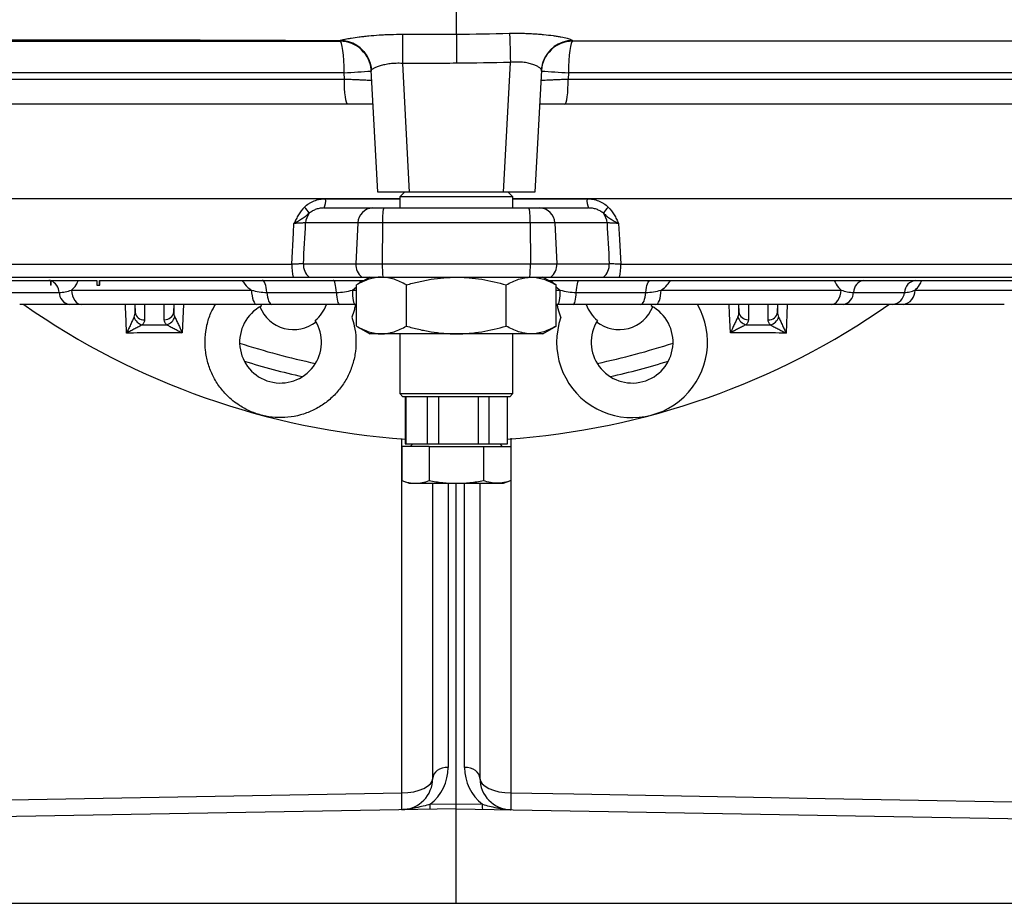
# Model space of a CAD drawing. Header units: millimetres. Extents: x 12 to 919, y 7 to 2067.
# Tile 2 of 10: x 392 to 705, y 7 to 287. Entities that reach past the tile are written whole.
import ezdxf

# ---------------------------------------------------------------- set-up
doc = ezdxf.new("R2010")
doc.units = ezdxf.units.MM

msp = doc.modelspace()

# ---------------------------------------------------------------- linework, layer by layer
at = {"color": 7, "linetype": 'Continuous', "lineweight": 25}
for p, q in [((530.83, 383.08), (530.83, 282.81)), ((513.67, 273.52), (515.82, 232.56)), ((545.85, 232.56), (548.01, 273.85)), ((495.25, 268.56), (495.15, 270.56)), ((505.83, 232.56), (503.8, 271.32)), ((557.87, 271.34), (555.83, 232.56)), ((566.52, 270.56), (566.42, 268.56)), ((496.31, 260.56), (323.7, 260.56)), ((737.97, 260.56), (565.36, 260.56)), ((515.82, 232.56), (505.83, 232.56)), ((514.33, 232.56), (512.83, 231.06)), ((545.85, 232.56), (515.82, 232.56)), ((555.83, 232.56), (545.85, 232.56)), ((548.83, 231.06), (547.33, 232.56)), ((310.68, 230.56), (404.1, 230.56)), ((404.1, 230.56), (512.83, 230.56)), ((512.83, 231.06), (512.83, 227.56)), ((548.83, 231.06), (512.83, 231.06)), ((548.83, 227.56), (548.83, 231.06)), ((548.83, 230.56), (750.99, 230.56)), ((488.77, 227.56), (504.25, 227.56)), ((504.25, 227.56), (507.74, 227.56)), ((507.74, 227.56), (553.93, 227.56)), ((553.93, 227.56), (557.42, 227.56)), ((557.42, 227.56), (572.9, 227.56)), ((499.56, 222.82), (482.91, 222.82)), ((499.56, 222.82), (498.92, 209.82)), ((507.36, 222.82), (499.56, 222.82)), ((507.36, 222.82), (507.3, 209.82)), ((554.31, 222.82), (507.36, 222.82)), ((554.31, 222.82), (554.37, 209.82)), ((562.11, 222.82), (554.31, 222.82)), ((562.11, 222.82), (562.75, 209.82)), ((578.76, 222.82), (562.11, 222.82)), ((482.22, 209.82), (498.92, 209.82)), ((498.92, 209.82), (507.3, 209.82)), ((507.3, 209.82), (554.37, 209.82)), ((554.37, 209.82), (562.75, 209.82)), ((562.75, 209.82), (579.45, 209.82)), ((341.88, 209.65), (478.53, 209.65)), ((583.13, 209.65), (719.79, 209.65)), ((321.91, 204.56), (401.84, 204.56)), ((343.37, 205.56), (478.95, 205.56)), ((401.84, 204.56), (401.84, 203.06)), ((402.01, 204.56), (416.57, 204.56)), ((402.01, 203.06), (402.01, 204.56)), ((402.01, 203.06), (402.01, 204.56)), ((416.57, 204.56), (416.57, 203.06)), ((417.41, 204.56), (501.6, 204.56)), ((417.41, 203.06), (417.41, 204.56)), ((417.46, 203.06), (417.46, 204.56)), ((484.09, 205.56), (500.79, 205.56)), ((503.33, 205.56), (499.08, 203.1)), ((500.79, 205.56), (507.46, 205.56)), ((507.46, 205.56), (554.21, 205.56)), ((554.21, 205.56), (560.88, 205.56)), ((562.59, 203.1), (558.33, 205.56)), ((560.07, 204.56), (739.76, 204.56)), ((560.88, 205.56), (577.58, 205.56)), ((582.72, 205.56), (718.3, 205.56)), ((388.36, 200.72), (404.54, 200.72)), ((402.01, 203.06), (401.84, 203.06)), ((402.01, 203.06), (402.01, 203.06)), ((408.46, 201.45), (465.7, 201.45)), ((416.57, 203.06), (417.41, 203.06)), ((417.41, 203.06), (417.46, 203.06)), ((470.6, 200.72), (492.69, 200.72)), ((499.08, 190.02), (499.08, 203.1)), ((514.96, 190.02), (514.96, 203.1)), ((546.71, 190.02), (546.71, 203.1)), ((562.59, 190.02), (562.59, 203.1)), ((568.98, 200.72), (591.07, 200.72)), ((595.96, 201.45), (653.21, 201.45)), ((657.13, 200.72), (673.3, 200.72)), ((676.69, 201.45), (709.75, 201.45)), ((407.76, 196.89), (392, 196.89)), ((467.41, 196.89), (411.66, 196.89)), ((468.64, 196.88), (468.82, 196.39)), ((493.67, 196.89), (472.14, 196.89)), ((499.08, 196.89), (498.65, 196.89)), ((563.02, 196.89), (562.59, 196.89)), ((589.53, 196.89), (568, 196.89)), ((592.85, 196.39), (593.02, 196.87)), ((650.01, 196.89), (594.26, 196.89)), ((669.67, 196.89), (653.9, 196.89)), ((705.07, 196.89), (672.88, 196.89)), ((499.08, 190.02), (503.33, 187.56)), ((558.33, 187.56), (562.59, 190.02)), ((507.02, 187.56), (503.33, 187.56)), ((530.83, 187.56), (507.02, 187.56)), ((512.83, 187.56), (512.83, 168.56)), ((554.65, 187.56), (530.83, 187.56)), ((548.83, 168.56), (548.83, 187.56)), ((558.33, 187.56), (554.65, 187.56)), ((512.83, 168.56), (513.83, 167.56)), ((512.83, 168.56), (548.83, 168.56)), ((547.83, 167.56), (513.83, 167.56)), ((514.58, 167.56), (514.58, 152.56)), ((514.84, 152.56), (514.84, 167.56)), ((521.6, 167.56), (521.6, 152.56)), ((525.31, 152.56), (525.31, 167.56)), ((537.8, 167.56), (537.8, 152.56)), ((541.31, 152.56), (541.31, 167.56)), ((547.03, 167.56), (547.03, 152.56)), ((547.08, 152.56), (547.08, 167.56)), ((547.83, 167.56), (548.83, 168.56)), ((513.51, 151.76), (513.51, 140.9)), ((522.17, 151.76), (513.51, 151.76)), ((514.58, 152.56), (514.84, 152.56)), ((514.84, 152.56), (521.6, 152.56)), ((516.74, 152.56), (516.28, 151.76)), ((521.6, 152.56), (525.31, 152.56)), ((522.17, 151.76), (522.17, 140.9)), ((522.17, 151.76), (539.49, 151.76)), ((525.31, 152.56), (537.8, 152.56)), ((537.8, 152.56), (541.31, 152.56)), ((539.49, 151.76), (539.49, 140.9)), ((539.49, 151.76), (548.15, 151.76)), ((541.31, 152.56), (547.03, 152.56)), ((545.39, 151.76), (544.93, 152.56)), ((547.03, 152.56), (547.08, 152.56)), ((548.15, 151.76), (548.15, 140.9)), ((513.51, 140.9), (515.83, 140.06)), ((545.83, 140.06), (548.15, 140.9)), ((515.83, 140.06), (517.84, 140.06)), ((517.84, 140.06), (530.83, 140.06)), ((523.33, 46.3), (523.33, 140.06)), ((530.83, 38.14), (530.83, 140.06)), ((530.83, 140.06), (543.82, 140.06)), ((538.33, 140.06), (538.33, 46.3)), ((543.82, 140.06), (545.83, 140.06)), ((522.56, 38), (530.83, 38.14)), ((530.83, 36.6), (530.83, 38.14)), ((530.83, 38.14), (539.11, 38)), ((530.83, 36.6), (250.66, 31.71)), ((530.83, 6.54), (530.83, 36.6)), ((530.83, 36.6), (811.01, 31.71)), ((250.66, 6.54), (530.83, 6.54)), ((530.83, 6.54), (811.01, 6.54))]:
    msp.add_line(p, q, dxfattribs=at)
at = {"color": 1, "linetype": 'Continuous', "lineweight": 25}
for p, q in [((495.15, 270.56), (323.7, 270.56)), ((737.97, 270.56), (566.52, 270.56)), ((323.7, 268.56), (495.25, 268.56)), ((566.42, 268.56), (737.97, 268.56)), ((489.27, 230.51), (512.83, 230.51)), ((548.83, 230.51), (572.4, 230.51)), ((401.84, 204.5), (401.31, 204.56)), ((500.2, 203.75), (500.73, 204.56)), ((560.85, 204.56), (561.58, 203.69)), ((497.78, 201.45), (499.08, 202.53)), ((497.78, 201.45), (499.08, 201.45)), ((562.59, 201.45), (563.89, 201.45)), ((428.57, 196.89), (428.69, 194.45)), ((428.69, 194.45), (428.69, 196.89)), ((431.68, 196.89), (431.68, 191.97)), ((437.99, 192.04), (437.99, 196.89)), ((440.98, 196.89), (440.98, 194.53)), ((440.98, 194.53), (441.09, 196.89)), ((444.11, 196.89), (443.7, 187.88)), ((620.58, 196.89), (620.69, 194.53)), ((620.69, 194.53), (620.69, 196.89)), ((623.68, 196.89), (623.68, 192.04)), ((629.99, 191.97), (629.99, 196.89)), ((632.98, 194.45), (633.09, 196.89)), ((632.98, 196.89), (632.98, 194.45)), ((636.07, 196.89), (635.66, 187.81)), ((528.25, 140.06), (528.25, 49.76)), ((533.42, 49.76), (533.42, 140.06))]:
    msp.add_line(p, q, dxfattribs=at)
at = {"color": 7, "linetype": 'Continuous', "lineweight": 25, "flags": 128}
for points in [[(513.69, 282.79), (513.69, 282.33), (513.69, 281.61), (513.69, 280.67), (513.68, 279.51), (513.68, 278.18), (513.68, 276.71), (513.68, 275.14), (513.67, 273.52)], [(547.78, 283.08), (547.79, 282.6), (547.81, 281.88), (547.84, 280.93), (547.86, 279.78), (547.9, 278.46), (547.93, 277.01), (547.97, 275.46), (548.01, 273.85)], [(495.15, 270.56), (495.13, 272.51), (495.05, 274.39), (494.93, 276.12), (494.76, 277.63), (494.56, 278.87), (494.33, 279.8), (494.09, 280.37), (493.83, 280.56)], [(567.84, 280.56), (567.58, 280.37), (567.33, 279.8), (567.11, 278.87), (566.9, 277.63), (566.74, 276.12), (566.62, 274.39), (566.54, 272.51), (566.52, 270.56)], [(558.35, 273.94), (558.14, 273.2), (557.87, 271.34)], [(496.31, 260.56), (496.1, 260.71), (495.9, 261.17), (495.72, 261.91), (495.56, 262.9), (495.43, 264.12), (495.33, 265.5), (495.27, 267), (495.25, 268.56)], [(565.36, 260.56), (565.57, 260.71), (565.77, 261.17), (565.95, 261.91), (566.11, 262.9), (566.24, 264.12), (566.34, 265.5), (566.4, 267), (566.42, 268.56)], [(478.53, 209.65), (479.06, 219.63), (479.22, 222.65)], [(582.45, 222.65), (582.72, 217.57), (583.13, 209.65)], [(470.6, 200.72), (470.52, 201.52), (470.39, 202.25), (470.23, 202.92), (470.04, 203.49), (469.82, 203.95), (469.58, 204.28), (469.32, 204.49), (469.06, 204.56)], [(492.69, 200.72), (492.64, 201.52), (492.56, 202.25), (492.46, 202.92), (492.34, 203.49), (492.2, 203.95), (492.05, 204.28), (491.89, 204.49), (491.72, 204.56)], [(568.98, 200.72), (569.03, 201.52), (569.11, 202.25), (569.21, 202.92), (569.33, 203.49), (569.47, 203.95), (569.62, 204.28), (569.78, 204.49), (569.95, 204.56)], [(591.07, 200.72), (591.15, 201.52), (591.27, 202.25), (591.43, 202.92), (591.63, 203.49), (591.85, 203.95), (592.09, 204.28), (592.34, 204.49), (592.61, 204.56)], [(408.46, 201.45), (408.56, 200.54), (408.77, 199.68), (409.09, 198.89), (409.49, 198.2), (409.96, 197.64), (410.49, 197.23), (411.06, 196.97), (411.66, 196.89)], [(465.7, 201.45), (465.76, 200.54), (465.87, 199.68), (466.04, 198.89), (466.25, 198.2), (466.51, 197.64), (466.79, 197.23), (467.09, 196.97), (467.41, 196.89)], [(470.6, 200.72), (470.68, 199.93), (470.81, 199.19), (470.97, 198.53), (471.16, 197.96), (471.38, 197.5), (471.62, 197.16), (471.88, 196.96), (472.14, 196.89)], [(492.69, 200.72), (492.75, 199.93), (492.82, 199.19), (492.93, 198.53), (493.05, 197.96), (493.19, 197.5), (493.34, 197.16), (493.5, 196.96), (493.67, 196.89)], [(497.78, 201.45), (497.81, 200.54), (497.87, 199.68), (497.95, 198.89), (498.06, 198.2), (498.19, 197.64), (498.33, 197.23), (498.49, 196.97), (498.65, 196.89)], [(563.02, 196.89), (563.18, 196.97), (563.34, 197.23), (563.48, 197.64), (563.61, 198.2), (563.72, 198.89), (563.8, 199.68), (563.86, 200.54), (563.89, 201.45)], [(568, 196.89), (568.17, 196.96), (568.33, 197.16), (568.48, 197.5), (568.62, 197.96), (568.74, 198.53), (568.84, 199.19), (568.92, 199.93), (568.98, 200.72)], [(589.53, 196.89), (589.79, 196.96), (590.05, 197.16), (590.29, 197.5), (590.51, 197.96), (590.7, 198.53), (590.86, 199.19), (590.99, 199.93), (591.07, 200.72)], [(594.26, 196.89), (594.58, 196.97), (594.88, 197.23), (595.16, 197.64), (595.42, 198.2), (595.63, 198.89), (595.79, 199.68), (595.91, 200.54), (595.96, 201.45)], [(650.01, 196.89), (650.6, 196.97), (651.18, 197.23), (651.71, 197.64), (652.18, 198.2), (652.58, 198.89), (652.89, 199.68), (653.11, 200.54), (653.21, 201.45)], [(528.25, 49.76), (527.28, 49.68), (526.36, 49.48), (525.51, 49.15), (524.77, 48.72), (524.16, 48.2), (523.71, 47.61), (523.43, 46.97), (523.33, 46.3)], [(538.33, 46.3), (538.24, 46.97), (537.96, 47.61), (537.51, 48.2), (536.9, 48.72), (536.16, 49.15), (535.31, 49.48), (534.38, 49.68), (533.42, 49.76)], [(513.49, 41.64), (515.42, 41.74), (517.27, 42.01), (518.97, 42.45), (520.46, 43.03), (521.68, 43.73), (522.59, 44.53), (523.15, 45.4), (523.33, 46.3)], [(538.33, 46.3), (538.52, 45.4), (539.08, 44.53), (539.99, 43.73), (541.21, 43.03), (542.7, 42.45), (544.4, 42.01), (546.25, 41.74), (548.18, 41.64)], [(247.29, 36.96), (267.28, 37.31), (347.27, 38.72), (430.38, 40.18), (513.49, 41.64)], [(548.18, 41.64), (568.17, 41.29), (648.16, 39.88), (731.27, 38.42), (814.38, 36.96)]]:
    msp.add_lwpolyline(points, dxfattribs=at)
at = {"color": 1, "linetype": 'Continuous', "lineweight": 25, "flags": 128}
for points in [[(617.97, 187.88), (617.69, 193.88), (617.56, 196.89)], [(513.49, 41.64), (513.49, 59.33), (513.51, 130.12), (513.51, 154.32)], [(548.16, 154.35), (548.16, 113.35), (548.18, 41.64)]]:
    msp.add_lwpolyline(points, dxfattribs=at)
at = {"color": 7, "linetype": 'Continuous', "lineweight": 25}
for centre, radius, start, end in [((493.83, 270.56), 10, 3, 90), ((567.84, 270.56), 10, 90, 177), ((493.82, 270.8), 9.99, 3.0003, 25.8259), ((481.67, 565.81), 295.56, 272.6151, 274.298), ((580, 565.81), 295.56, 265.702, 267.3849), ((484.43, 229.8), 4.89, 332.7303, 8.3199), ((577.24, 229.8), 4.89, 171.6801, 207.2697), ((476.53, 221.47), 8.75, 30.2653, 46.5145), ((488.08, 222.59), 5.17, 140.4506, 177.3935), ((504.39, 222.72), 4.84, 91.7142, 178.8484), ((522.71, 223.96), 15.39, 166.464, 184.2317), ((538.96, 223.96), 15.39, 355.7683, 13.536), ((557.28, 222.72), 4.84, 1.1516, 88.2858), ((585.14, 221.47), 8.75, 133.4855, 149.7347), ((573.59, 222.59), 5.17, 2.6065, 39.5494), ((487.33, 209.53), 5.13, 176.7216, 230.728), ((504.03, 209.53), 5.13, 176.7216, 230.728), ((551.73, 209.29), 44.43, 179.3175, 184.8193), ((509.94, 209.29), 44.43, 355.1807, 0.6825), ((557.63, 209.53), 5.13, 309.272, 3.2784), ((574.34, 209.53), 5.13, 309.272, 3.2784), ((495.15, 209.26), 16.62, 178.6545, 192.8557), ((566.52, 209.26), 16.62, 347.1443, 1.3455), ((661.09, 200.67), 3.96, 100.6708, 179.2084), ((677.45, 200.43), 4.16, 97.0521, 175.9709), ((408.5, 200.78), 3.96, 180.7916, 259.3292), ((653.17, 200.78), 3.96, 280.6708, 359.2084), ((669.15, 201.02), 4.16, 277.0521, 355.9709), ((672.28, 201.26), 4.42, 277.7539, 2.4531), ((530.83, 393.56), 240, 235.0314, 266.1176), ((431.52, 194.82), 2.86, 187.3101, 273.2822), ((438.15, 194.9), 2.86, 266.7178, 352.6899), ((474.93, 184.92), 13, 118.0491, 31.9509), ((479.07, 200.38), 11.5, 201.5688, 308.4312), ((479.07, 200.38), 11, 308.7785, 341.5199), ((530.83, 393.56), 240, 273.8824, 304.9686), ((586.71, 184.9), 23.98, 160.7144, 30.0028), ((582.6, 200.38), 11, 198.4801, 231.2215), ((586.74, 184.92), 13, 148.0491, 61.9509), ((582.6, 200.38), 11.5, 231.5688, 338.4312), ((623.52, 194.9), 2.86, 187.3101, 273.2822), ((630.15, 194.82), 2.86, 266.7178, 352.6899), ((431.84, 193.93), 3.62, 196.5911, 256.2641), ((437.83, 193.97), 3.64, 284.32, 343.2961), ((623.84, 193.97), 3.64, 196.7039, 255.68), ((629.83, 193.93), 3.62, 283.7359, 343.4089), ((530.83, 393.56), 225, 252.5617, 257.4383), ((530.83, 393.56), 225, 282.5617, 287.4383), ((513.25, 49.76), 15, 308.3763, 360), ((548.42, 49.76), 15, 180, 231.6237), ((513.33, 46.3), 10, 271, 0), ((548.33, 46.3), 10, 180, 269), ((390.88, 38.55), 122.65, 358.9496, 1.444), ((670.79, 38.55), 122.65, 178.556, 181.0504), ((491.3, 37.23), 31.26, 358.5885, 1.4115), ((570.36, 37.23), 31.26, 178.5885, 181.4115)]:
    msp.add_arc(centre, radius, start, end, dxfattribs=at)
at = {"color": 1, "linetype": 'Continuous', "lineweight": 25}
for centre, radius, start, end in [((493.82, 270.79), 10, 25.8304, 89.6954), ((567.84, 270.8), 9.99, 90.6019, 161.7116), ((400.25, 200.53), 4.29, 2.568, 65.7965), ((530.83, 393.56), 220, 251.7485, 258.2515), ((530.83, 393.56), 220, 281.7485, 288.2515)]:
    msp.add_arc(centre, radius, start, end, dxfattribs=at)
at = {"color": 7, "linetype": 'Continuous', "lineweight": 25}
for centre, major_axis, start_param, end_param in [((460.45, 1293.99), (225.49, 4577.43), 4.474096, 4.477018), ((601.22, 1293.99), (-225.49, 4577.43), 1.806167, 1.809089)]:
    msp.add_ellipse(centre, major_axis=major_axis, ratio=0.01686, start_param=start_param, end_param=end_param, dxfattribs=at)
for points, knots in [([(493.87, 280.79), (493.87, 280.82), (494.01, 280.88), (494.43, 280.99), (494.6, 281.03), (495.01, 281.12), (495.24, 281.17), (495.77, 281.27), (496.06, 281.33), (496.55, 281.41), (496.71, 281.44), (497.06, 281.5), (497.25, 281.53), (498.19, 281.68), (499.03, 281.81), (500.42, 281.99), (500.9, 282.05), (501.92, 282.17), (502.44, 282.22), (504.04, 282.38), (505.16, 282.47), (506.92, 282.59), (507.53, 282.63), (508.74, 282.69), (509.35, 282.71), (511.19, 282.77), (512.43, 282.79), (513.69, 282.79)], [0, 0, 0, 0, 0.125, 0.125, 0.1875, 0.1875, 0.25, 0.25, 0.3125, 0.3125, 0.34375, 0.34375, 0.375, 0.375, 0.5, 0.5, 0.5625, 0.5625, 0.625, 0.625, 0.75, 0.75, 0.8125, 0.8125, 0.875, 0.875, 1, 1, 1, 1]), ([(513.69, 282.79), (516.55, 282.78), (519.41, 282.78), (525.12, 282.79), (527.98, 282.8), (530.83, 282.81)], [0, 0, 0, 0, 0.5, 0.5, 1, 1, 1, 1]), ([(530.83, 282.81), (530.84, 282.59), (530.84, 282.19), (530.85, 281.35), (530.85, 281.04), (530.86, 280.34), (530.86, 279.95), (530.87, 279.33), (530.87, 279.11), (530.87, 278.67), (530.87, 278.44), (530.88, 277.74), (530.88, 277.26), (530.89, 276.49), (530.89, 276.23), (530.9, 275.71), (530.9, 275.18), (530.9, 274.64), (530.91, 274.1), (530.91, 273.82), (530.91, 273.55)], [0, 0, 0, 0, 0.25, 0.25, 0.375, 0.375, 0.5, 0.5, 0.5625, 0.5625, 0.625, 0.625, 0.75, 0.75, 0.8125, 0.8125, 0.875, 0.9375, 0.9375, 1, 1, 1, 1]), ([(547.78, 283.08), (549.05, 283.11), (550.31, 283.12), (552.18, 283.09), (552.8, 283.07), (554.01, 283.03), (554.61, 283), (555.78, 282.94), (556.35, 282.9), (557.48, 282.81), (558.04, 282.76), (559.65, 282.61), (560.65, 282.49), (562.04, 282.29), (562.49, 282.22), (563.34, 282.08), (563.74, 282.01), (564.86, 281.79), (565.5, 281.64), (566.31, 281.43), (566.55, 281.36), (566.96, 281.23), (567.14, 281.17), (567.56, 280.99), (567.72, 280.88), (567.74, 280.8)], [0, 0, 0, 0, 0.125, 0.125, 0.1875, 0.1875, 0.25, 0.25, 0.3125, 0.3125, 0.375, 0.375, 0.5, 0.5, 0.5625, 0.5625, 0.625, 0.625, 0.75, 0.75, 0.8125, 0.8125, 0.875, 0.875, 1, 1, 1, 1]), ([(326, 280.27), (328.9, 280.33), (336.41, 280.48), (349.33, 280.66), (364.63, 280.82), (380.58, 280.93), (397.61, 281), (415.72, 281.02), (434.84, 281), (454.31, 280.95), (474.03, 280.87), (487.24, 280.8), (493.87, 280.77)], [0, 0, 0, 0, 0.060198, 0.155751, 0.251988, 0.349041, 0.446988, 0.555769, 0.665593, 0.776342, 0.88785, 1, 1, 1, 1]), ([(363.27, 280.56), (365.83, 280.56), (373.03, 280.56), (385.51, 280.56), (400.59, 280.56), (417.11, 280.56), (435.04, 280.56), (454.35, 280.56), (473.97, 280.56), (487.21, 280.56), (493.83, 280.56)], [0, 0, 0, 0, 0.065979, 0.185142, 0.304957, 0.425443, 0.568242, 0.711764, 0.855767, 1, 1, 1, 1]), ([(493.87, 280.77), (493.87, 280.77), (493.87, 280.77), (493.87, 280.77), (493.87, 280.77), (493.87, 280.78), (493.87, 280.79)], [-0.00000006, -0.00000006, -0.00000006, -0.00000006, 0, 0, 0, 0.001330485, 0.001330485, 0.001330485, 0.001330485]), ([(493.87, 280.77), (494.51, 280.77), (495.13, 280.7), (496.06, 280.52), (496.36, 280.45), (496.97, 280.27), (497.27, 280.16), (498.15, 279.81), (498.7, 279.52), (499.76, 278.84), (500.26, 278.44), (501.18, 277.57), (501.59, 277.1), (502.14, 276.33), (502.31, 276.06), (502.63, 275.51), (502.77, 275.23), (503.17, 274.38), (503.37, 273.78), (503.6, 272.86), (503.66, 272.55), (503.73, 272.08), (503.75, 271.92), (503.78, 271.61), (503.8, 271.45), (503.8, 271.29)], [0, 0, 0, 0, 0.125, 0.125, 0.1875, 0.1875, 0.25, 0.25, 0.375, 0.375, 0.5, 0.5, 0.625, 0.625, 0.6875, 0.6875, 0.75, 0.75, 0.875, 0.875, 0.9375, 0.9375, 0.96875, 0.96875, 1, 1, 1, 1]), ([(738.21, 280.56), (733.02, 280.56), (720.45, 280.56), (697.26, 280.56), (659.6, 280.56), (627.19, 280.56), (593.02, 280.56), (580.48, 280.56), (567.84, 280.56)], [0.7523367, 0.7523367, 0.7523367, 0.7523367, 0.7758512, 0.8075328, 0.8477429, 0.9196346, 0.9196346, 0.9604581, 0.9604581, 0.9604581, 0.9604581]), ([(513.67, 273.52), (513.01, 273.55), (512.35, 273.56), (511.38, 273.53), (511.06, 273.51), (510.43, 273.46), (510.11, 273.43), (509.21, 273.32), (508.64, 273.22), (507.83, 273.05), (507.57, 272.99), (507.07, 272.86), (506.84, 272.8), (506.17, 272.6), (505.77, 272.46), (505.06, 272.18), (504.77, 272.04), (504.41, 271.85), (504.3, 271.79), (504.12, 271.68), (504.04, 271.62), (503.86, 271.47), (503.8, 271.39), (503.8, 271.32)], [0, 0, 0, 0, 0.125, 0.125, 0.1875, 0.1875, 0.25, 0.25, 0.375, 0.375, 0.4375, 0.4375, 0.5, 0.5, 0.625, 0.625, 0.75, 0.75, 0.8125, 0.8125, 0.875, 0.875, 1, 1, 1, 1]), ([(530.91, 273.55), (528.04, 273.54), (525.17, 273.52), (519.42, 273.51), (516.55, 273.51), (513.67, 273.52)], [0, 0, 0, 0, 0.5, 0.5, 1, 1, 1, 1]), ([(557.87, 271.34), (557.87, 271.46), (557.82, 271.6), (557.64, 271.83), (557.57, 271.91), (557.4, 272.07), (557.29, 272.15), (556.94, 272.4), (556.65, 272.57), (555.97, 272.9), (555.56, 273.06), (554.67, 273.36), (554.18, 273.49), (553.37, 273.66), (553.09, 273.71), (552.51, 273.8), (552.21, 273.84), (551.31, 273.93), (550.67, 273.96), (549.35, 273.95), (548.68, 273.92), (548.01, 273.85)], [0, 0, 0, 0, 0.125, 0.125, 0.1875, 0.1875, 0.25, 0.25, 0.375, 0.375, 0.5, 0.5, 0.625, 0.625, 0.6875, 0.6875, 0.75, 0.75, 0.875, 0.875, 1, 1, 1, 1]), ([(495.25, 268.56), (495.85, 268.53), (496.44, 268.51), (497.29, 268.47), (497.57, 268.46), (498.12, 268.44), (498.4, 268.42), (499.2, 268.39), (499.7, 268.37), (500.4, 268.33), (500.63, 268.32), (501.06, 268.3), (501.27, 268.29), (501.87, 268.26), (502.22, 268.25), (502.69, 268.22), (502.83, 268.21), (503.1, 268.2), (503.22, 268.19), (503.54, 268.18), (503.7, 268.17), (503.91, 268.15), (503.97, 268.14), (503.97, 268.14)], [0, 0, 0, 0, 0.125, 0.125, 0.1875, 0.1875, 0.25, 0.25, 0.375, 0.375, 0.4375, 0.4375, 0.5, 0.5, 0.625, 0.625, 0.6875, 0.6875, 0.75, 0.75, 0.875, 0.875, 1, 1, 1, 1]), ([(557.7, 268.14), (557.7, 268.14), (557.76, 268.15), (557.97, 268.17), (558.13, 268.18), (558.45, 268.19), (558.57, 268.2), (558.84, 268.21), (558.98, 268.22), (559.44, 268.25), (559.8, 268.26), (560.39, 268.29), (560.61, 268.3), (561.04, 268.32), (561.27, 268.33), (561.97, 268.37), (562.47, 268.39), (563.27, 268.42), (563.55, 268.44), (564.1, 268.46), (564.38, 268.47), (565.23, 268.51), (565.82, 268.53), (566.42, 268.56)], [0, 0, 0, 0, 0.125, 0.125, 0.25, 0.25, 0.3125, 0.3125, 0.375, 0.375, 0.5, 0.5, 0.5625, 0.5625, 0.625, 0.625, 0.75, 0.75, 0.8125, 0.8125, 0.875, 0.875, 1, 1, 1, 1]), ([(504.37, 260.56), (503.77, 260.56), (503.15, 260.56), (502.18, 260.56), (501.85, 260.56), (501.19, 260.56), (500.86, 260.56), (499.17, 260.56), (497.76, 260.56), (496.31, 260.56)], [0, 0, 0, 0, 0.25, 0.25, 0.375, 0.375, 0.5, 0.5, 1, 1, 1, 1]), ([(565.36, 260.56), (563.91, 260.56), (562.5, 260.56), (560.81, 260.56), (560.48, 260.56), (559.82, 260.56), (559.49, 260.56), (558.52, 260.56), (557.9, 260.56), (557.3, 260.56)], [0, 0, 0, 0, 0.5, 0.5, 0.625, 0.625, 0.75, 0.75, 1, 1, 1, 1]), ([(482.55, 227.82), (483, 228.26), (483.48, 228.65), (484.25, 229.15), (484.52, 229.3), (485.07, 229.59), (485.36, 229.71), (486.22, 230.05), (486.82, 230.22), (487.72, 230.39), (488.03, 230.44), (488.64, 230.49), (488.95, 230.51), (489.27, 230.51)], [0, 0, 0, 0, 0.25, 0.25, 0.375, 0.375, 0.5, 0.5, 0.75, 0.75, 0.875, 0.875, 1, 1, 1, 1]), ([(572.4, 230.51), (572.71, 230.51), (573.02, 230.49), (573.64, 230.44), (573.95, 230.39), (574.86, 230.22), (575.45, 230.05), (576.31, 229.71), (576.6, 229.59), (577.15, 229.3), (577.42, 229.15), (578.19, 228.65), (578.68, 228.26), (579.12, 227.82)], [0, 0, 0, 0, 0.125, 0.125, 0.25, 0.25, 0.5, 0.5, 0.625, 0.625, 0.75, 0.75, 1, 1, 1, 1]), ([(482.55, 227.82), (481.82, 227.09), (481.21, 226.26), (480.4, 224.95), (480.15, 224.49), (479.79, 223.81), (479.67, 223.58), (479.44, 223.11), (479.33, 222.88), (479.22, 222.65)], [0, 0, 0, 0, 0.5, 0.5, 0.75, 0.75, 0.875, 0.875, 1, 1, 1, 1]), ([(484.09, 225.88), (483.71, 225.59), (483.36, 225.29), (482.63, 224.71), (482.26, 224.43), (481.46, 223.9), (481.04, 223.64), (480.38, 223.26), (480.15, 223.14), (479.69, 222.89), (479.45, 222.77), (479.22, 222.65)], [0, 0, 0, 0, 0.25, 0.25, 0.5, 0.5, 0.75, 0.75, 0.875, 0.875, 1, 1, 1, 1]), ([(488.77, 227.56), (488.35, 227.56), (487.93, 227.53), (487.11, 227.39), (486.7, 227.29), (486.1, 227.08), (485.9, 227), (485.51, 226.83), (485.32, 226.73), (484.76, 226.42), (484.41, 226.17), (484.09, 225.88)], [0, 0, 0, 0, 0.25, 0.25, 0.5, 0.5, 0.625, 0.625, 0.75, 0.75, 1, 1, 1, 1]), ([(577.58, 225.88), (577.26, 226.17), (576.91, 226.42), (576.17, 226.84), (575.78, 227.01), (574.98, 227.29), (574.57, 227.39), (573.74, 227.53), (573.32, 227.56), (572.9, 227.56)], [0, 0, 0, 0, 0.25, 0.25, 0.5, 0.5, 0.75, 0.75, 1, 1, 1, 1]), ([(577.58, 225.88), (577.95, 225.59), (578.31, 225.29), (579.04, 224.71), (579.41, 224.43), (580.2, 223.9), (580.63, 223.64), (581.29, 223.26), (581.51, 223.14), (581.98, 222.89), (582.22, 222.77), (582.45, 222.65)], [0, 0, 0, 0, 0.25, 0.25, 0.5, 0.5, 0.75, 0.75, 0.875, 0.875, 1, 1, 1, 1]), ([(579.12, 227.82), (579.85, 227.09), (580.46, 226.26), (581.27, 224.95), (581.52, 224.49), (581.88, 223.81), (581.99, 223.58), (582.23, 223.11), (582.34, 222.88), (582.45, 222.65)], [0, 0, 0, 0, 0.5, 0.5, 0.75, 0.75, 0.875, 0.875, 1, 1, 1, 1]), ([(482.91, 222.82), (482.76, 222.82), (482.56, 222.81), (482.2, 222.79), (482.07, 222.79), (481.79, 222.77), (481.64, 222.77), (481.15, 222.74), (480.8, 222.73), (480.04, 222.69), (479.63, 222.67), (479.22, 222.65)], [0, 0, 0, 0, 0.25, 0.25, 0.375, 0.375, 0.5, 0.5, 0.75, 0.75, 1, 1, 1, 1]), ([(582.45, 222.65), (582.03, 222.67), (581.63, 222.69), (581.06, 222.72), (580.88, 222.73), (580.52, 222.74), (580.18, 222.76), (579.88, 222.77), (579.6, 222.79), (579.46, 222.79), (579.1, 222.81), (578.91, 222.82), (578.76, 222.82)], [0, 0, 0, 0, 0.25, 0.25, 0.375, 0.375, 0.5, 0.625, 0.625, 0.75, 0.75, 1, 1, 1, 1]), ([(482.22, 209.82), (482.07, 209.82), (481.87, 209.81), (481.51, 209.79), (481.38, 209.79), (481.1, 209.77), (480.8, 209.76), (480.46, 209.74), (480.11, 209.73), (479.92, 209.72), (479.35, 209.69), (478.95, 209.67), (478.53, 209.65)], [0, 0, 0, 0, 0.25, 0.25, 0.375, 0.375, 0.5, 0.625, 0.625, 0.75, 0.75, 1, 1, 1, 1]), ([(583.13, 209.65), (582.72, 209.67), (582.32, 209.69), (581.55, 209.73), (581.2, 209.74), (580.72, 209.77), (580.57, 209.77), (580.29, 209.79), (580.16, 209.79), (579.92, 209.8), (579.81, 209.81), (579.61, 209.82), (579.53, 209.82), (579.45, 209.82)], [0, 0, 0, 0, 0.25, 0.25, 0.5, 0.5, 0.625, 0.625, 0.75, 0.75, 0.875, 0.875, 1, 1, 1, 1]), ([(478.95, 205.56), (479.53, 205.56), (480.09, 205.56), (480.88, 205.56), (481.14, 205.56), (481.63, 205.56), (481.87, 205.56), (482.32, 205.56), (482.53, 205.56), (482.92, 205.56), (483.11, 205.56), (483.61, 205.56), (483.88, 205.56), (484.09, 205.56)], [0, 0, 0, 0, 0.25, 0.25, 0.375, 0.375, 0.5, 0.5, 0.625, 0.625, 0.75, 0.75, 1, 1, 1, 1]), ([(507.02, 205.56), (506.68, 205.56), (506.34, 205.55), (505.67, 205.49), (505.33, 205.45), (504.33, 205.28), (503.66, 205.11), (501.68, 204.47), (500.38, 203.85), (499.08, 203.1)], [0, 0, 0, 0, 0.125, 0.125, 0.25, 0.25, 0.5, 0.5, 1, 1, 1, 1]), ([(514.96, 203.1), (513.66, 203.85), (512.35, 204.47), (509.71, 205.33), (508.37, 205.56), (507.02, 205.56)], [0, 0, 0, 0, 0.5, 0.5, 1, 1, 1, 1]), ([(514.96, 203.1), (516.25, 203.48), (517.56, 203.82), (520.19, 204.43), (521.51, 204.69), (525.48, 205.33), (528.15, 205.56), (530.83, 205.56)], [0, 0, 0, 0, 0.25, 0.25, 0.5, 0.5, 1, 1, 1, 1]), ([(530.83, 205.56), (531.51, 205.56), (532.18, 205.55), (533.53, 205.49), (534.21, 205.45), (536.23, 205.28), (537.57, 205.11), (541.54, 204.46), (544.14, 203.85), (546.71, 203.1)], [0, 0, 0, 0, 0.125, 0.125, 0.25, 0.25, 0.5, 0.5, 1, 1, 1, 1]), ([(546.71, 203.1), (548.01, 203.85), (549.32, 204.47), (551.96, 205.33), (553.3, 205.56), (554.65, 205.56)], [0, 0, 0, 0, 0.5, 0.5, 1, 1, 1, 1]), ([(554.65, 205.56), (554.99, 205.56), (555.33, 205.55), (556, 205.49), (556.34, 205.45), (557.34, 205.28), (558, 205.11), (559.99, 204.47), (561.29, 203.85), (562.59, 203.1)], [0, 0, 0, 0, 0.125, 0.125, 0.25, 0.25, 0.5, 0.5, 1, 1, 1, 1]), ([(577.58, 205.56), (577.78, 205.56), (578.06, 205.56), (578.56, 205.56), (578.74, 205.56), (579.14, 205.56), (579.35, 205.56), (579.79, 205.56), (580.03, 205.56), (580.52, 205.56), (580.78, 205.56), (581.58, 205.56), (582.14, 205.56), (582.72, 205.56)], [0, 0, 0, 0, 0.25, 0.25, 0.375, 0.375, 0.5, 0.5, 0.625, 0.625, 0.75, 0.75, 1, 1, 1, 1]), ([(404.54, 200.72), (405.2, 200.72), (405.86, 200.79), (407.16, 201.05), (407.82, 201.23), (408.46, 201.45)], [0, 0, 0, 0, 0.5, 0.5, 1, 1, 1, 1]), ([(465.7, 201.45), (466.51, 201.23), (467.31, 201.05), (468.94, 200.79), (469.76, 200.72), (470.6, 200.72)], [0, 0, 0, 0, 0.5, 0.5, 1, 1, 1, 1]), ([(492.69, 200.72), (493.56, 200.72), (494.41, 200.79), (496.11, 201.05), (496.95, 201.23), (497.78, 201.45)], [0, 0, 0, 0, 0.5, 0.5, 1, 1, 1, 1]), ([(563.89, 201.45), (564.72, 201.23), (565.56, 201.05), (567.26, 200.79), (568.11, 200.72), (568.98, 200.72)], [0, 0, 0, 0, 0.5, 0.5, 1, 1, 1, 1]), ([(591.07, 200.72), (591.9, 200.72), (592.73, 200.79), (594.35, 201.05), (595.16, 201.23), (595.96, 201.45)], [0, 0, 0, 0, 0.5, 0.5, 1, 1, 1, 1]), ([(653.21, 201.45), (653.85, 201.23), (654.5, 201.05), (655.81, 200.79), (656.47, 200.72), (657.13, 200.72)], [0, 0, 0, 0, 0.5, 0.5, 1, 1, 1, 1]), ([(673.3, 200.72), (673.89, 200.72), (674.46, 200.79), (675.58, 201.05), (676.13, 201.23), (676.69, 201.45)], [0, 0, 0, 0, 0.5, 0.5, 1, 1, 1, 1]), ([(411.66, 196.89), (411.01, 196.89), (410.35, 196.89), (409.04, 196.89), (408.39, 196.89), (407.76, 196.89)], [0, 0, 0, 0, 0.5, 0.5, 1, 1, 1, 1]), ([(428.37, 192.89), (428.49, 193.14), (428.57, 193.4), (428.67, 193.92), (428.69, 194.19), (428.69, 194.45)], [0, 0, 0, 0, 0.5, 0.5, 1, 1, 1, 1]), ([(440.98, 194.53), (440.98, 194.26), (441, 193.98), (441.11, 193.45), (441.19, 193.18), (441.32, 192.93)], [0, 0, 0, 0, 0.5, 0.5, 1, 1, 1, 1]), ([(497.59, 192.82), (497.87, 191.9), (498.56, 189.69), (499, 186.03), (498.86, 181.98), (498.02, 178), (496.54, 174.22), (494.43, 170.75), (491.78, 167.67), (488.64, 165.09), (485.12, 163.07), (481.3, 161.67), (477.31, 160.93), (473.25, 160.87), (469.23, 161.49), (465.38, 162.79), (461.51, 164.86), (458.08, 167.63), (455.25, 171), (453.19, 174.5), (451.75, 178.3), (450.96, 182.28), (450.86, 186.34), (451.45, 190.36), (452.55, 193.93), (453.71, 196), (454.21, 196.89)], [0, 0, 0, 0, 0.030108, 0.072276, 0.114445, 0.156619, 0.198792, 0.240966, 0.28314, 0.325311, 0.367482, 0.409648, 0.451814, 0.493974, 0.536134, 0.578292, 0.620449, 0.67302, 0.715185, 0.757349, 0.799513, 0.841677, 0.883845, 0.926013, 0.968185, 1, 1, 1, 1]), ([(472.14, 196.89), (471.34, 196.89), (470.55, 196.89), (468.98, 196.89), (468.2, 196.89), (467.41, 196.89)], [0, 0, 0, 0, 0.5, 0.5, 1, 1, 1, 1]), ([(498.65, 196.89), (497.82, 196.89), (496.98, 196.89), (495.32, 196.89), (494.49, 196.89), (493.67, 196.89)], [0, 0, 0, 0, 0.5, 0.5, 1, 1, 1, 1]), ([(498.71, 196.85), (498.63, 196.34), (498.4, 194.96), (497.9, 193.65), (497.59, 192.82)], [0, 0, 0, 0, 0.368555, 1, 1, 1, 1]), ([(564.08, 192.82), (563.75, 193.69), (563.25, 195), (563.03, 196.39), (562.96, 196.85)], [0, 0, 0, 0, 0.663489, 1, 1, 1, 1]), ([(568, 196.89), (567.18, 196.89), (566.35, 196.89), (564.68, 196.89), (563.85, 196.89), (563.02, 196.89)], [0, 0, 0, 0, 0.5, 0.5, 1, 1, 1, 1]), ([(594.26, 196.89), (593.47, 196.89), (592.69, 196.89), (591.12, 196.89), (590.33, 196.89), (589.53, 196.89)], [0, 0, 0, 0, 0.5, 0.5, 1, 1, 1, 1]), ([(620.35, 192.93), (620.47, 193.18), (620.56, 193.45), (620.67, 193.98), (620.69, 194.26), (620.69, 194.53)], [0, 0, 0, 0, 0.5, 0.5, 1, 1, 1, 1]), ([(632.98, 194.45), (632.98, 194.19), (633, 193.92), (633.1, 193.4), (633.18, 193.14), (633.3, 192.89)], [0, 0, 0, 0, 0.5, 0.5, 1, 1, 1, 1]), ([(653.9, 196.89), (653.27, 196.89), (652.63, 196.89), (651.32, 196.89), (650.66, 196.89), (650.01, 196.89)], [0, 0, 0, 0, 0.5, 0.5, 1, 1, 1, 1]), ([(672.88, 196.89), (672.34, 196.89), (671.82, 196.89), (670.76, 196.89), (670.22, 196.89), (669.67, 196.89)], [0, 0, 0, 0, 0.5, 0.5, 1, 1, 1, 1]), ([(428.37, 192.89), (428.29, 192.72), (428.2, 192.54), (428.03, 192.15), (427.93, 191.95), (427.65, 191.33), (427.45, 190.91), (427.05, 190.04), (426.84, 189.6), (426.53, 188.93), (426.43, 188.71), (426.22, 188.26), (426.11, 188.03), (426.01, 187.81)], [0, 0, 0, 0, 0.125, 0.125, 0.25, 0.25, 0.5, 0.5, 0.75, 0.75, 0.875, 0.875, 1, 1, 1, 1]), ([(431.68, 191.97), (431.68, 191.7), (431.62, 191.43), (431.39, 190.91), (431.22, 190.65), (430.98, 190.41)], [0, 0, 0, 0, 0.5, 0.5, 1, 1, 1, 1]), ([(438.73, 190.44), (438.48, 190.69), (438.3, 190.95), (438.05, 191.49), (437.99, 191.77), (437.99, 192.04)], [0, 0, 0, 0, 0.5, 0.5, 1, 1, 1, 1]), ([(441.32, 192.93), (441.4, 192.75), (441.49, 192.57), (441.67, 192.19), (441.77, 191.99), (442.06, 191.38), (442.26, 190.95), (442.66, 190.1), (442.87, 189.66), (443.18, 188.99), (443.28, 188.77), (443.49, 188.33), (443.6, 188.11), (443.7, 187.88)], [0, 0, 0, 0, 0.125, 0.125, 0.25, 0.25, 0.5, 0.5, 0.75, 0.75, 0.875, 0.875, 1, 1, 1, 1]), ([(620.35, 192.93), (620.27, 192.75), (620.18, 192.57), (620, 192.19), (619.9, 191.99), (619.61, 191.38), (619.41, 190.95), (619.01, 190.1), (618.8, 189.66), (618.49, 188.99), (618.38, 188.77), (618.18, 188.33), (618.07, 188.11), (617.97, 187.88)], [0, 0, 0, 0, 0.125, 0.125, 0.25, 0.25, 0.5, 0.5, 0.75, 0.75, 0.875, 0.875, 1, 1, 1, 1]), ([(623.68, 192.04), (623.68, 191.77), (623.62, 191.49), (623.37, 190.95), (623.19, 190.69), (622.94, 190.44)], [0, 0, 0, 0, 0.5, 0.5, 1, 1, 1, 1]), ([(630.69, 190.41), (630.45, 190.65), (630.28, 190.91), (630.04, 191.43), (629.99, 191.7), (629.99, 191.97)], [0, 0, 0, 0, 0.5, 0.5, 1, 1, 1, 1]), ([(633.3, 192.89), (633.38, 192.72), (633.46, 192.54), (633.64, 192.15), (633.74, 191.95), (634.02, 191.33), (634.22, 190.91), (634.62, 190.04), (634.83, 189.6), (635.14, 188.93), (635.24, 188.71), (635.45, 188.26), (635.55, 188.03), (635.66, 187.81)], [0, 0, 0, 0, 0.125, 0.125, 0.25, 0.25, 0.5, 0.5, 0.75, 0.75, 0.875, 0.875, 1, 1, 1, 1]), ([(430.98, 190.41), (430.81, 190.32), (430.63, 190.23), (430.25, 190.03), (430.06, 189.93), (429.45, 189.62), (429.03, 189.4), (428.19, 188.95), (427.75, 188.73), (427.1, 188.38), (426.89, 188.27), (426.45, 188.04), (426.23, 187.93), (426.01, 187.81)], [0, 0, 0, 0, 0.125, 0.125, 0.25, 0.25, 0.5, 0.5, 0.75, 0.75, 0.875, 0.875, 1, 1, 1, 1]), ([(443.7, 187.88), (440.75, 187.87), (437.79, 187.86), (434.84, 187.85), (431.9, 187.84), (428.95, 187.82), (426.01, 187.81)], [0, 0, 0, 0, 0.00886035, 0.00886035, 0.00886035, 0.01769109, 0.01769109, 0.01769109, 0.01769109]), ([(430.98, 190.41), (432.26, 190.42), (433.54, 190.42), (434.82, 190.43), (436.12, 190.43), (437.43, 190.44), (438.73, 190.44)], [0.002148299, 0.002148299, 0.002148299, 0.002148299, 0.005985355, 0.005985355, 0.005985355, 0.009895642, 0.009895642, 0.009895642, 0.009895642]), ([(438.73, 190.44), (438.9, 190.36), (439.08, 190.26), (439.46, 190.07), (439.66, 189.97), (440.27, 189.66), (440.68, 189.45), (441.53, 189.01), (441.96, 188.79), (442.61, 188.45), (442.83, 188.34), (443.27, 188.11), (443.48, 188), (443.7, 187.88)], [0, 0, 0, 0, 0.125, 0.125, 0.25, 0.25, 0.5, 0.5, 0.75, 0.75, 0.875, 0.875, 1, 1, 1, 1]), ([(499.08, 190.02), (500.38, 189.27), (501.69, 188.65), (504.33, 187.79), (505.67, 187.56), (507.02, 187.56)], [0, 0, 0, 0, 0.5, 0.5, 1, 1, 1, 1]), ([(507.02, 187.56), (507.36, 187.56), (507.69, 187.57), (508.37, 187.63), (508.7, 187.67), (509.71, 187.84), (510.37, 188.01), (512.36, 188.65), (513.66, 189.27), (514.96, 190.02)], [0, 0, 0, 0, 0.125, 0.125, 0.25, 0.25, 0.5, 0.5, 1, 1, 1, 1]), ([(514.96, 190.02), (516.25, 189.64), (517.56, 189.3), (520.19, 188.69), (521.51, 188.43), (525.48, 187.79), (528.15, 187.56), (530.83, 187.56)], [0, 0, 0, 0, 0.25, 0.25, 0.5, 0.5, 1, 1, 1, 1]), ([(530.83, 187.56), (531.51, 187.56), (532.18, 187.57), (533.53, 187.63), (534.21, 187.67), (536.23, 187.84), (537.57, 188.01), (541.54, 188.66), (544.14, 189.28), (546.71, 190.02)], [0, 0, 0, 0, 0.125, 0.125, 0.25, 0.25, 0.5, 0.5, 1, 1, 1, 1]), ([(554.65, 187.56), (554.31, 187.56), (553.97, 187.57), (553.3, 187.63), (552.96, 187.67), (551.96, 187.84), (551.3, 188.01), (549.31, 188.65), (548.01, 189.27), (546.71, 190.02)], [0, 0, 0, 0, 0.125, 0.125, 0.25, 0.25, 0.5, 0.5, 1, 1, 1, 1]), ([(562.59, 190.02), (561.29, 189.27), (559.98, 188.65), (557.34, 187.79), (556, 187.56), (554.65, 187.56)], [0, 0, 0, 0, 0.5, 0.5, 1, 1, 1, 1]), ([(622.94, 190.44), (622.77, 190.36), (622.58, 190.26), (622.21, 190.07), (622.01, 189.97), (621.4, 189.66), (620.98, 189.45), (620.14, 189.01), (619.71, 188.79), (619.06, 188.45), (618.84, 188.34), (618.4, 188.11), (618.18, 188), (617.97, 187.88)], [0, 0, 0, 0, 0.125, 0.125, 0.25, 0.25, 0.5, 0.5, 0.75, 0.75, 0.875, 0.875, 1, 1, 1, 1]), ([(635.66, 187.81), (632.71, 187.82), (629.77, 187.84), (626.83, 187.85), (623.87, 187.86), (620.92, 187.87), (617.97, 187.88)], [0, 0, 0, 0, 0.00883074, 0.00883074, 0.00883074, 0.01769109, 0.01769109, 0.01769109, 0.01769109]), ([(622.94, 190.44), (624.24, 190.44), (625.55, 190.43), (626.85, 190.43), (628.13, 190.42), (629.41, 190.42), (630.69, 190.41)], [0.002104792, 0.002104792, 0.002104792, 0.002104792, 0.00601508, 0.00601508, 0.00601508, 0.009852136, 0.009852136, 0.009852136, 0.009852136]), ([(630.69, 190.41), (630.86, 190.32), (631.04, 190.23), (631.42, 190.03), (631.61, 189.93), (632.22, 189.62), (632.63, 189.4), (633.48, 188.95), (633.91, 188.73), (634.57, 188.38), (634.78, 188.27), (635.22, 188.04), (635.44, 187.93), (635.66, 187.81)], [0, 0, 0, 0, 0.125, 0.125, 0.25, 0.25, 0.5, 0.5, 0.75, 0.75, 0.875, 0.875, 1, 1, 1, 1]), ([(513.51, 140.9), (514.24, 140.64), (514.96, 140.43), (516.4, 140.14), (517.12, 140.06), (517.84, 140.06)], [0, 0, 0, 0, 0.5, 0.5, 1, 1, 1, 1]), ([(517.84, 140.06), (518.57, 140.06), (519.29, 140.14), (520.73, 140.43), (521.45, 140.64), (522.17, 140.9)], [0, 0, 0, 0, 0.5, 0.5, 1, 1, 1, 1]), ([(522.17, 140.9), (523.61, 140.64), (525.06, 140.43), (527.95, 140.14), (529.39, 140.06), (530.83, 140.06)], [0, 0, 0, 0, 0.5, 0.5, 1, 1, 1, 1]), ([(530.83, 140.06), (532.28, 140.06), (533.73, 140.14), (536.61, 140.43), (538.06, 140.64), (539.49, 140.9)], [0, 0, 0, 0, 0.5, 0.5, 1, 1, 1, 1]), ([(543.82, 140.06), (543.1, 140.06), (542.38, 140.14), (540.94, 140.43), (540.22, 140.64), (539.49, 140.9)], [0, 0, 0, 0, 0.5, 0.5, 1, 1, 1, 1]), ([(548.15, 140.9), (547.43, 140.64), (546.71, 140.43), (545.27, 140.14), (544.55, 140.06), (543.82, 140.06)], [0, 0, 0, 0, 0.5, 0.5, 1, 1, 1, 1]), ([(522.56, 38), (521.82, 37.8), (521.07, 37.61), (519.56, 37.25), (518.8, 37.07), (517.65, 36.83), (517.27, 36.76), (516.51, 36.62), (516.13, 36.55), (515.38, 36.44), (515, 36.4), (514.44, 36.35), (514.25, 36.33), (513.97, 36.31), (513.88, 36.31), (513.69, 36.3), (513.6, 36.3), (513.51, 36.3)], [0, 0, 0, 0, 0.25, 0.25, 0.5, 0.5, 0.625, 0.625, 0.75, 0.75, 0.875, 0.875, 0.9375, 0.9375, 0.96875, 0.96875, 1, 1, 1, 1]), ([(539.11, 38), (539.85, 37.8), (540.6, 37.61), (542.11, 37.25), (542.87, 37.07), (544.02, 36.83), (544.4, 36.76), (545.16, 36.62), (545.54, 36.55), (546.29, 36.44), (546.67, 36.4), (547.23, 36.35), (547.42, 36.33), (547.7, 36.31), (547.79, 36.31), (547.97, 36.3), (548.07, 36.3), (548.16, 36.3)], [0, 0, 0, 0, 0.25, 0.25, 0.5, 0.5, 0.625, 0.625, 0.75, 0.75, 0.875, 0.875, 0.9375, 0.9375, 0.96875, 0.96875, 1, 1, 1, 1])]:
    msp.add_open_spline(points, degree=3, knots=knots, dxfattribs=at)
for points in [[(530.83, 282.81), (536.48, 282.87), (542.13, 282.96), (547.78, 283.08)], [(493.83, 280.56), (493.83, 280.56), (493.85, 280.64), (493.87, 280.77)], [(493.87, 280.77), (493.87, 280.77), (493.87, 280.77), (493.87, 280.77)], [(567.74, 280.8), (567.77, 280.64), (567.8, 280.56), (567.84, 280.56)], [(548.01, 273.85), (542.31, 273.71), (536.61, 273.61), (530.91, 273.55)]]:
    msp.add_open_spline(points, degree=3, dxfattribs=at)
at = {"color": 1, "linetype": 'Continuous', "lineweight": 25}
for points, knots in [([(408.46, 201.45), (408.99, 201.95), (409.89, 202.78), (410.41, 204.05), (410.63, 204.56)], [0, 0, 0, 0, 0.594915, 1, 1, 1, 1]), ([(462.68, 204.56), (463.27, 203.74), (464.13, 202.53), (465.32, 201.71), (465.7, 201.45)], [0, 0, 0, 0, 0.679357, 1, 1, 1, 1]), ([(595.96, 201.45), (596.67, 201.95), (597.85, 202.78), (598.6, 204.05), (598.9, 204.56)], [0, 0, 0, 0, 0.594915, 1, 1, 1, 1]), ([(650.97, 204.56), (651.39, 203.74), (652.01, 202.53), (652.92, 201.71), (653.21, 201.45)], [0, 0, 0, 0, 0.679357, 1, 1, 1, 1]), ([(676.69, 201.45), (677.2, 201.95), (678.05, 202.78), (678.61, 204.05), (678.84, 204.56)], [0, 0, 0, 0, 0.594915, 1, 1, 1, 1]), ([(562.59, 202.48), (562.64, 202.41), (562.99, 201.98), (563.48, 201.69), (563.89, 201.45)], [0, 0, 0, 0, 0.157208, 1, 1, 1, 1]), ([(426.01, 187.81), (425.92, 189.81), (425.78, 192.83), (425.65, 195.86), (425.6, 196.89)], [0, 0, 0, 0, 0.660199, 1, 1, 1, 1])]:
    msp.add_open_spline(points, degree=3, knots=knots, dxfattribs=at)

doc.saveas('drawing.dxf')
